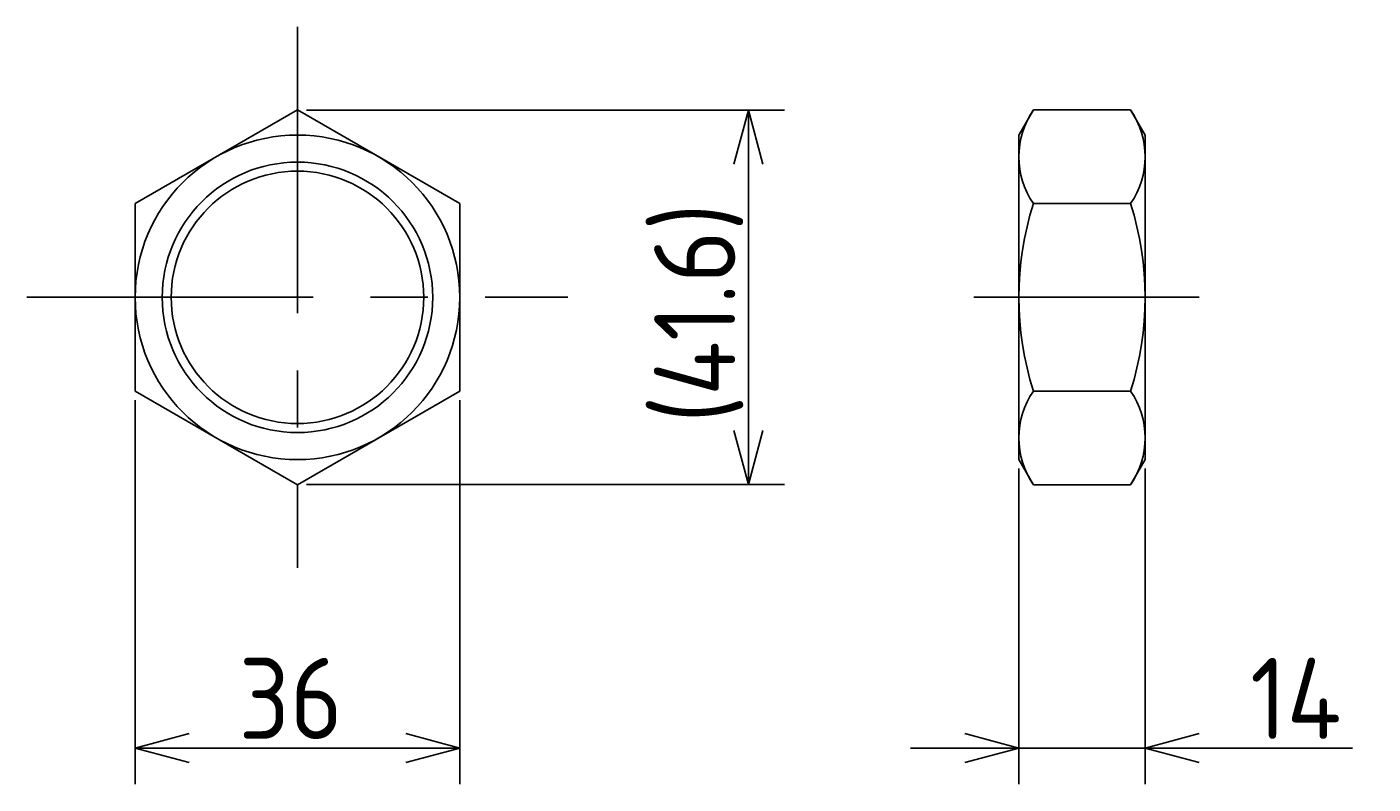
# Model space of a CAD drawing. Extents: x -50 to 483, y 106 to 256.
# Tile 1 of 3: x -50 to 99, y 156 to 240. Entities that reach past the tile are written whole.
import ezdxf

# ---------------------------------------------------------------- set-up
doc = ezdxf.new("R2010")
doc.units = 0
doc.header["$PDMODE"] = 3
doc.header["$PDSIZE"] = 2
doc.linetypes.add('CENTER', pattern=[50.8, 31.75, -6.35, 6.35, -6.35])
doc.layers.get('0').update_dxf_attribs({"linetype": 'CONTINUOUS'})
doc.layers.get('DEFPOINTS').update_dxf_attribs({"linetype": 'CONTINUOUS'})
for name, color, linetype in [('図形', 7, 'CONTINUOUS'), ('図枠', 7, 'CONTINUOUS'), ('寸法_文字', 3, 'CONTINUOUS')]:
    doc.layers.add(name, color=color, linetype=linetype)
doc.layers.get('0').off()
doc.styles.add('DIMENSION', font='isocp.shx', dxfattribs={"bigfont": 'bigfont.shx'})
doc.dimstyles.get("Standard").update_dxf_attribs({"dimtxt": 0.18, "dimasz": 0.18, "dimexe": 0.18, "dimexo": 0.0625, "dimgap": 0.09, "dimtad": 0, "dimtih": 1, "dimtoh": 1, "dimzin": 0, "dimcen": 0.09, "dimazin": 3, "dimtfac": 1, "dimtofl": 0, "dimtmove": 0, "dimatfit": 3})

# ---------------------------------------------------------------- blocks, each defined once
blk = doc.blocks.new('_OPEN30')
at = {"color": 0, "linetype": 'BYBLOCK'}
for p, q in [((-1, 0.268), (0, 0)), ((0, 0), (-1, -0.268)), ((0, 0), (-1, 0))]:
    blk.add_line(p, q, dxfattribs=at)
blk = doc.blocks.new('*U4')
at = {"layer": '寸法_文字', "color": 3, "style": 'DIMENSION'}
blk.add_text('36', height=9, dxfattribs=at).set_placement((-26.52, 161))
blk = doc.blocks.new('*D3')
at = {"layer": 'DEFPOINTS', "color": 0}
for p in [(-38, 199.61), (-2, 199.61), (-2, 160)]:
    blk.add_point(p, dxfattribs=at)
at = {"layer": '寸法_文字', "color": 3}
for p, q in [((-38, 198.61), (-38, 156)), ((-2, 198.61), (-2, 156)), ((-32, 160), (-8, 160))]:
    blk.add_line(p, q, dxfattribs=at)
at = {"layer": '図枠'}
blk.add_blockref('*U4', (0, 0), dxfattribs=at)
at = {"layer": '寸法_文字', "color": 3, "xscale": 6, "yscale": 6, "zscale": 6, "rotation": 180}
blk.add_blockref('_OPEN30', (-38, 160), dxfattribs=at)
at = {"layer": '寸法_文字', "color": 3, "xscale": 6, "yscale": 6, "zscale": 6}
blk.add_blockref('_OPEN30', (-2, 160), dxfattribs=at)
blk = doc.blocks.new('*U6')
at = {"layer": '寸法_文字', "color": 3, "style": 'DIMENSION'}
blk.add_text('(41.6)', height=9, rotation=90, dxfattribs=at).set_placement((28.55, 196.05))
blk = doc.blocks.new('*D5')
at = {"layer": 'DEFPOINTS', "color": 0}
for p in [(-20, 230.78), (30, 230.78), (-20, 189.22)]:
    blk.add_point(p, dxfattribs=at)
at = {"layer": '寸法_文字', "color": 3}
for p, q in [((-19, 230.78), (34, 230.78)), ((30, 195.22), (30, 224.78)), ((-19, 189.22), (34, 189.22))]:
    blk.add_line(p, q, dxfattribs=at)
at = {"layer": '図枠'}
blk.add_blockref('*U6', (0, 0), dxfattribs=at)
at = {"layer": '寸法_文字', "color": 3, "xscale": 6, "yscale": 6, "zscale": 6}
for p, rotation in [((30, 230.78), 90), ((30, 189.22), 270)]:
    blk.add_blockref('_OPEN30', p, dxfattribs=dict(at, rotation=rotation))
blk = doc.blocks.new('*U8')
at = {"layer": '寸法_文字', "color": 3, "style": 'DIMENSION'}
blk.add_text('14', height=9, dxfattribs=at).set_placement((85.65, 161))
blk = doc.blocks.new('*D7')
at = {"layer": 'DEFPOINTS', "color": 0}
for p in [(60, 192), (74, 192), (74, 160)]:
    blk.add_point(p, dxfattribs=at)
at = {"layer": '寸法_文字', "color": 3}
for p, q in [((60, 191), (60, 156)), ((74, 191), (74, 156)), ((54, 160), (48, 160)), ((60, 160), (74, 160)), ((80, 160), (97, 160))]:
    blk.add_line(p, q, dxfattribs=at)
at = {"layer": '図枠'}
blk.add_blockref('*U8', (0, 0), dxfattribs=at)
at = {"layer": '寸法_文字', "color": 3, "xscale": 6, "yscale": 6, "zscale": 6}
blk.add_blockref('_OPEN30', (60, 160), dxfattribs=at)
at = {"layer": '寸法_文字', "color": 3, "xscale": 6, "yscale": 6, "zscale": 6, "rotation": 180}
blk.add_blockref('_OPEN30', (74, 160), dxfattribs=at)

msp = doc.modelspace()

# ---------------------------------------------------------------- linework, layer by layer
at = {"layer": '図形', "color": 3, "linetype": 'CENTER'}
for p, q in [((-20, 240), (-20, 180)), ((-50, 210), (10, 210)), ((55, 210), (80, 210))]:
    msp.add_line(p, q, dxfattribs=at)
at = {"layer": '図形'}
for p, q in [((-20, 230.785), (-38, 220.392)), ((-2, 220.392), (-20, 230.785)), ((60, 228), (61.608, 230.785)), ((72.392, 230.785), (61.608, 230.785)), ((74, 228), (72.392, 230.785)), ((60, 228), (60, 192)), ((74, 228), (74, 192)), ((-38, 220.392), (-38, 199.608)), ((-2, 199.608), (-2, 220.392)), ((61.608, 220.392), (72.392, 220.392)), ((-38, 199.608), (-20, 189.215)), ((-20, 189.215), (-2, 199.608)), ((61.608, 199.608), (72.392, 199.608)), ((60, 192), (61.608, 189.215)), ((74, 192), (72.392, 189.215)), ((61.608, 189.215), (72.392, 189.215))]:
    msp.add_line(p, q, dxfattribs=at)
for radius in [18, 14]:
    msp.add_circle((-20, 210), radius, dxfattribs=at)
at = {"layer": '図形', "color": 3}
msp.add_circle((-20, 210), 15, dxfattribs=at)
at = {"layer": '図形'}
for centre, radius, start, end in [((69.201, 225.588), 9.201, 145.61575, 214.38425), ((64.799, 225.588), 9.201, 325.61575, 34.38425), ((94.392, 210), 34.392, 162.41205, 197.58795), ((39.608, 210), 34.392, 342.41205, 17.58795), ((69.201, 194.412), 9.201, 145.61575, 214.38425), ((64.799, 194.412), 9.201, 325.61575, 34.38425)]:
    msp.add_arc(centre, radius, start, end, dxfattribs=at)

# ---------------------------------------------------------------- dimensions: what is measured, and where the dimension line sits
at = {"layer": '寸法_文字'}
dim = msp.add_linear_dim(base=(30, 230.785), p1=(-20, 189.215), p2=(-20, 230.785), angle=90, text='(<>)', dimstyle='Standard', override={"dimscale": 2, "dimdec": 1}, dxfattribs=at)
dim.commit()
dim.dimension.update_dxf_attribs({"geometry": '*D5', "text_midpoint": (30, 210), "dimtype": 128})
for base, p1, p2, picture, middle in [((-2, 160), (-38, 199.608), (-2, 199.608), '*D3', (-20, 160)), ((74, 160), (60, 192), (74, 192), '*D7', (91.5, 160))]:
    dim = msp.add_linear_dim(base=base, p1=p1, p2=p2, dimstyle='Standard', override={"dimscale": 2}, dxfattribs=at)
    dim.commit()
    dim.dimension.update_dxf_attribs({"geometry": picture, "text_midpoint": middle, "dimtype": 128})

doc.saveas('drawing.dxf')
